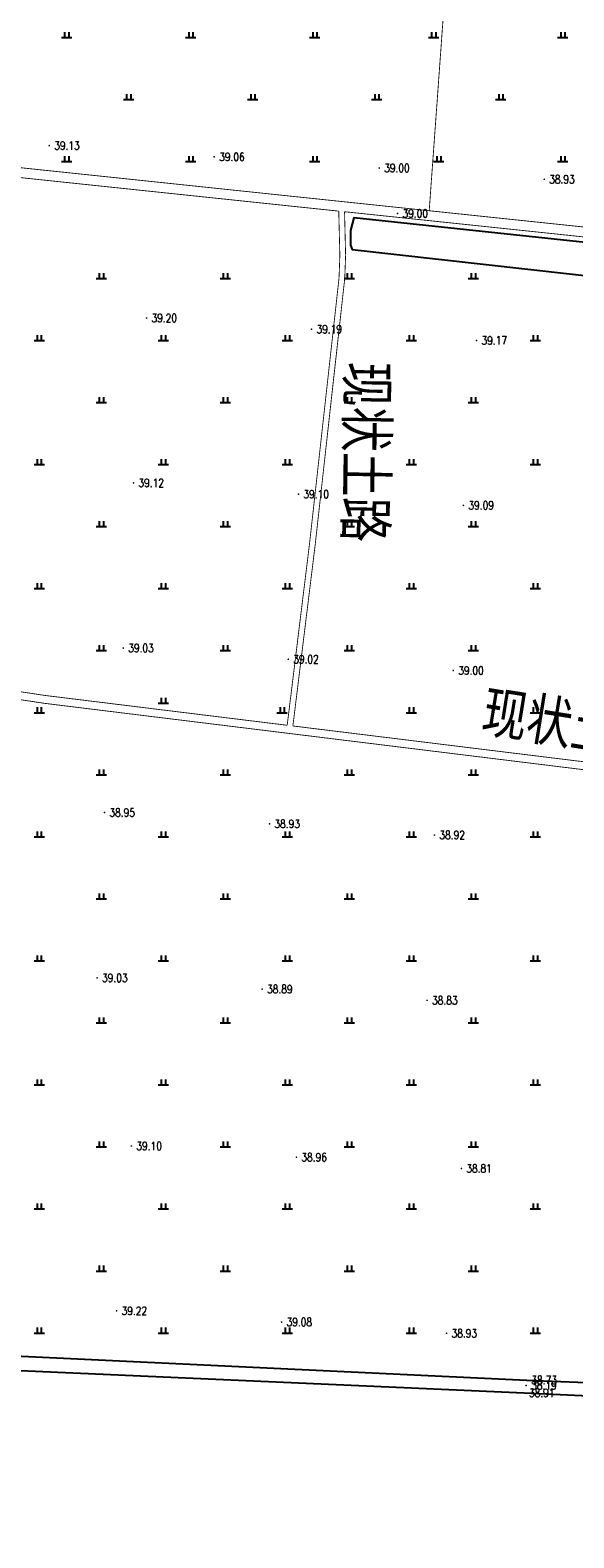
# Model space of a CAD drawing. Extents: x 456755 to 458049, y 3845626 to 3853218.
# Tile 22 of 80: x 457119 to 457250, y 3847788 to 3848152. Entities that reach past the tile are written whole.
import ezdxf
from ezdxf.enums import TextEntityAlignment as Align

# ---------------------------------------------------------------- set-up
doc = ezdxf.new("R2010")
doc.units = 0
doc.linetypes.add('X2', pattern=[10, 8, -2])
doc.linetypes.add('X3', pattern=[5, 4, -1])
doc.layers.get('0').update_dxf_attribs({"linetype": 'CONTINUOUS'})
for name, color, linetype in [('DLSS', 4, 'CONTINUOUS'), ('DMTZ', 3, 'CONTINUOUS'), ('GCD', 1, 'CONTINUOUS'), ('SXSS', 5, 'CONTINUOUS'), ('ZBTZ', 3, 'CONTINUOUS')]:
    doc.layers.add(name, color=color, linetype=linetype)
doc.styles.add('HZ', font='rs.shx', dxfattribs={"width": 0.8, "bigfont": 'hztxt.shx'})
doc.styles.add('仿宋体', font='仿宋_GB2312.ttf', dxfattribs={"width": 0.8})
doc.linetypes.add('10421', pattern='A,2,[150,AAA.SHX,S=0.5,R=0,X=0,Y=0.5],1e-11', length=2)

# ---------------------------------------------------------------- blocks, each defined once
blk = doc.blocks.new('GC200')
at = {"linetype": 'Continuous', "const_width": 0.2, "flags": 128}
blk.add_lwpolyline([(-0.1, 0, 1), (0.1, 0, 1)], format="xyb", close=True, dxfattribs=at)
blk = doc.blocks.new('gc119')
for p, q in [((-1.25, 0), (1.25, 0)), ((-0.5, 1.3), (-0.5, 0)), ((0.5, 1.3), (0.5, 0))]:
    blk.add_line(p, q)

msp = doc.modelspace()

# ---------------------------------------------------------------- linework, layer by layer
at = {"layer": 'DLSS', "linetype": 'X2', "const_width": 0.2, "flags": 128}
for points, elevation in [([(456935.4, 3848137.22), (457005.53, 3848130.54), (457270.94, 3848102.6), (457401.6, 3848087.84), (457426.36, 3848078.26), (457494.23, 3848060.18), (457529.58, 3848050.77), (457550.81, 3848044.59), (457551.95, 3848044.91), (457552.78, 3848045.38), (457553.38, 3848046.37), (457573.64, 3848199.1), (457580.65, 3848237.32), (457582.59, 3848246.47)], 1.74), ([(457193.44, 3848108.36), (457193.71, 3848097.69), (457193.51, 3848092.16), (457186.38, 3848027.99), (457180.97, 3847984.04)], 1.74), ([(457558.53, 3848040.08), (457538.27, 3847926.24), (457536.43, 3847922.11), (457532.12, 3847922.98), (457521.56, 3847925.68), (457474.07, 3847936.87), (457413.34, 3847950.21), (457385.87, 3847958.07), (457383.88, 3847958.5), (457381.31, 3847958.76), (457356.09, 3847960.58), (457350.08, 3847961.41), (457335.24, 3847964.32), (457330.21, 3847965.2), (457326.21, 3847965.61), (457314.07, 3847966.26), (457309.03, 3847966.81), (457291.34, 3847970.46), (457182.35, 3847983.87)], 1.57), ([(457180.97, 3847984.04), (457122.4, 3847991.25), (457109.4, 3847993.21)], 1.57)]:
    msp.add_lwpolyline(points, dxfattribs=dict(at, elevation=elevation))
at = {"layer": 'DLSS', "linetype": 'Continuous', "const_width": 0.2, "flags": 128}
for points, elevation in [([(456935.27, 3848134.83), (457005.31, 3848128.16), (457193.44, 3848108.36)], 1.74), ([(457194.84, 3848108.22), (457195.1, 3848097.68), (457194.89, 3848092.06), (457187.76, 3848027.83), (457182.35, 3847983.87)], 1.74), ([(457194.84, 3848108.22), (457270.68, 3848100.23), (457401.02, 3848085.51), (457425.62, 3848075.99), (457493.62, 3848057.87), (457528.94, 3848048.47), (457552.09, 3848041.73), (457558.53, 3848040.08)], 1.74), ([(457536.11, 3847920.45), (457535.76, 3847920.49), (457521.12, 3847923.83), (457473.64, 3847935.01), (457412.87, 3847948.36), (457385.4, 3847956.22), (457383.58, 3847956.62), (457381.14, 3847956.86), (457355.89, 3847958.68), (457349.77, 3847959.53), (457334.89, 3847962.44), (457329.95, 3847963.31), (457326.07, 3847963.71), (457313.91, 3847964.35), (457308.73, 3847964.93), (457291.03, 3847968.58), (457122.14, 3847989.36), (457109.12, 3847991.33)], 1.57)]:
    msp.add_lwpolyline(points, dxfattribs=dict(at, elevation=elevation))
at = {"layer": 'DMTZ', "color": 5, "linetype": '10421', "elevation": 1.74, "flags": 128}
msp.add_lwpolyline([(456939.88, 3848127.68, 0, 0, 0), (457017.07, 3848120.09, 0, 0, 0), (457170.57, 3848102, 0, 0, 0), (457189.66, 3848099.86, 0, 0, 0), (457191.64, 3848100.75, 0, 0, 0), (457192.09, 3848102.3, 0, 0, 0), (457192.55, 3848105.04, 0, 0, 0), (457192.52, 3848107.18, 0, 0, 0), (457005.29, 3848126.98, 0, 0, 0), (456940.31, 3848133.03, 0, 0, 0), (456939.68, 3848132.03, 0, 0, 0), (456939.05, 3848130.11, 0, 0, 0), (456938.98, 3848128.79, 0, 0, 0), (456939.3, 3848127.74, 0.00000204, 0.00000204, 0), (456939.88, 3848127.68, 0.00000204, 0.00000204, 0)], format="xyseb", dxfattribs=at)
msp.add_lwpolyline([(457509.48, 3848050.85), (457509.38, 3848050.88), (457476.62, 3848061.04), (457425.21, 3848074.74), (457399.16, 3848083.7), (457270.53, 3848098.93), (457197.05, 3848106.7), (457196.25, 3848103.67), (457196.25, 3848100.11), (457196.68, 3848099.08), (457398.36, 3848076.49), (457429.23, 3848066.11), (457492.21, 3848049.79), (457509.18, 3848045.96), (457509.28, 3848045.94)], dxfattribs=at)
at = {"layer": 'SXSS', "linetype": 'Continuous', "flags": 128}
for points, elevation in [([(456913.91, 3847841.95), (456916.53, 3847841.76), (456984.85, 3847837.62), (457057.21, 3847834.34), (457238.84, 3847825.71), (457307.19, 3847823.01), (457389.86, 3847819.13), (457551.31, 3847812.08), (457960.1, 3847791.99)], 2.3), ([(456913.62, 3847837.39), (456985.38, 3847833.64), (457056.28, 3847830.67), (457238.25, 3847822.61), (457389.69, 3847815.6), (457545.71, 3847808.78), (457960.04, 3847787.56)], 1.45)]:
    msp.add_lwpolyline(points, dxfattribs=dict(at, elevation=elevation))
at = {"layer": 'ZBTZ', "linetype": 'Continuous', "const_width": 0.2, "elevation": -37.75, "flags": 128}
msp.add_lwpolyline([(457231.27, 3848276.14), (457226.46, 3848190.77), (457221.32, 3848191.35), (457215.32, 3848108.46)], dxfattribs=at)

# ---------------------------------------------------------------- block references
at = {"layer": 'GCD', "linetype": 'Continuous'}
ref = msp.add_blockref('GC200', (457123.42, 3848124.21, 1.38), dxfattribs=at)
ref.add_attrib('height', '39.13', dxfattribs={"linetype": 'Continuous', "height": 2, "style": 'HZ', "width": 0.8}).set_placement((457124.62, 3848124.21, -37.75), align=Align.MIDDLE_LEFT)
ref = msp.add_blockref('GC200', (457163.32, 3848121.49, 1.31), dxfattribs=at)
ref.add_attrib('height', '39.06', dxfattribs={"linetype": 'Continuous', "height": 2, "style": 'HZ', "width": 0.8}).set_placement((457164.52, 3848121.49, -37.75), align=Align.MIDDLE_LEFT)
ref = msp.add_blockref('GC200', (457203.23, 3848118.78, 1.25), dxfattribs=at)
ref.add_attrib('height', '39.00', dxfattribs={"linetype": 'Continuous', "height": 2, "style": 'HZ', "width": 0.8}).set_placement((457204.43, 3848118.78, -37.75), align=Align.MIDDLE_LEFT)
ref = msp.add_blockref('GC200', (457243.14, 3848116.06, 1.18), dxfattribs=at)
ref.add_attrib('height', '38.93', dxfattribs={"linetype": 'Continuous', "height": 2, "style": 'HZ', "width": 0.8}).set_placement((457244.34, 3848116.06, -37.75), align=Align.MIDDLE_LEFT)
ref = msp.add_blockref('GC200', (457207.66, 3848107.79, 1.25), dxfattribs=at)
ref.add_attrib('height', '39.00', dxfattribs={"linetype": 'Continuous', "height": 2, "style": 'HZ', "width": 0.8}).set_placement((457208.86, 3848107.79, -37.75), align=Align.MIDDLE_LEFT)
ref = msp.add_blockref('GC200', (457146.95, 3848082.51, 1.45), dxfattribs=at)
ref.add_attrib('height', '39.20', dxfattribs={"linetype": 'Continuous', "height": 2, "style": 'HZ', "width": 0.8}).set_placement((457148.15, 3848082.51, -37.75), align=Align.MIDDLE_LEFT)
ref = msp.add_blockref('GC200', (457186.86, 3848079.8, 1.44), dxfattribs=at)
ref.add_attrib('height', '39.19', dxfattribs={"linetype": 'Continuous', "height": 2, "style": 'HZ', "width": 0.8}).set_placement((457188.06, 3848079.8, -37.75), align=Align.MIDDLE_LEFT)
ref = msp.add_blockref('GC200', (457226.77, 3848077.09, 1.42), dxfattribs=at)
ref.add_attrib('height', '39.17', dxfattribs={"linetype": 'Continuous', "height": 2, "style": 'HZ', "width": 0.8}).set_placement((457227.97, 3848077.09, -37.75), align=Align.MIDDLE_LEFT)
ref = msp.add_blockref('GC200', (457143.79, 3848042.64, 1.37), dxfattribs=at)
ref.add_attrib('height', '39.12', dxfattribs={"linetype": 'Continuous', "height": 2, "style": 'HZ', "width": 0.8}).set_placement((457144.99, 3848042.64, -37.75), align=Align.MIDDLE_LEFT)
ref = msp.add_blockref('GC200', (457183.69, 3848039.92, 1.35), dxfattribs=at)
ref.add_attrib('height', '39.10', dxfattribs={"linetype": 'Continuous', "height": 2, "style": 'HZ', "width": 0.8}).set_placement((457184.89, 3848039.92, -37.75), align=Align.MIDDLE_LEFT)
ref = msp.add_blockref('GC200', (457223.6, 3848037.21, 1.34), dxfattribs=at)
ref.add_attrib('height', '39.09', dxfattribs={"linetype": 'Continuous', "height": 2, "style": 'HZ', "width": 0.8}).set_placement((457224.8, 3848037.21, -37.75), align=Align.MIDDLE_LEFT)
ref = msp.add_blockref('GC200', (457141.32, 3848002.71, 1.28), dxfattribs=at)
ref.add_attrib('height', '39.03', dxfattribs={"linetype": 'Continuous', "height": 2, "style": 'HZ', "width": 0.8}).set_placement((457142.52, 3848002.71, -37.75), align=Align.MIDDLE_LEFT)
ref = msp.add_blockref('GC200', (457181.23, 3848000, 1.27), dxfattribs=at)
ref.add_attrib('height', '39.02', dxfattribs={"linetype": 'Continuous', "height": 2, "style": 'HZ', "width": 0.8}).set_placement((457182.43, 3848000, -37.75), align=Align.MIDDLE_LEFT)
ref = msp.add_blockref('GC200', (457221.14, 3847997.28, 1.25), dxfattribs=at)
ref.add_attrib('height', '39.00', dxfattribs={"linetype": 'Continuous', "height": 2, "style": 'HZ', "width": 0.8}).set_placement((457222.34, 3847997.28, -37.75), align=Align.MIDDLE_LEFT)
ref = msp.add_blockref('GC200', (457136.78, 3847962.93, 1.2), dxfattribs=at)
ref.add_attrib('height', '38.95', dxfattribs={"linetype": 'Continuous', "height": 2, "style": 'HZ', "width": 0.8}).set_placement((457137.98, 3847962.93, -37.75), align=Align.MIDDLE_LEFT)
ref = msp.add_blockref('GC200', (457176.68, 3847960.21, 1.19), dxfattribs=at)
ref.add_attrib('height', '38.93', dxfattribs={"linetype": 'Continuous', "height": 2, "style": 'HZ', "width": 0.8}).set_placement((457177.88, 3847960.21, -37.75), align=Align.MIDDLE_LEFT)
ref = msp.add_blockref('GC200', (457216.59, 3847957.5, 1.17), dxfattribs=at)
ref.add_attrib('height', '38.92', dxfattribs={"linetype": 'Continuous', "height": 2, "style": 'HZ', "width": 0.8}).set_placement((457217.79, 3847957.5, -37.75), align=Align.MIDDLE_LEFT)
ref = msp.add_blockref('GC200', (457134.99, 3847922.96, 1.28), dxfattribs=at)
ref.add_attrib('height', '39.03', dxfattribs={"linetype": 'Continuous', "height": 2, "style": 'HZ', "width": 0.8}).set_placement((457136.19, 3847922.96, -37.75), align=Align.MIDDLE_LEFT)
ref = msp.add_blockref('GC200', (457174.9, 3847920.24, 1.15), dxfattribs=at)
ref.add_attrib('height', '38.89', dxfattribs={"linetype": 'Continuous', "height": 2, "style": 'HZ', "width": 0.8}).set_placement((457176.1, 3847920.24, -37.75), align=Align.MIDDLE_LEFT)
ref = msp.add_blockref('GC200', (457214.81, 3847917.53, 1.09), dxfattribs=at)
ref.add_attrib('height', '38.83', dxfattribs={"linetype": 'Continuous', "height": 2, "style": 'HZ', "width": 0.8}).set_placement((457216.01, 3847917.53, -37.75), align=Align.MIDDLE_LEFT)
ref = msp.add_blockref('GC200', (457143.29, 3847882.3, 1.35), dxfattribs=at)
ref.add_attrib('height', '39.10', dxfattribs={"linetype": 'Continuous', "height": 2, "style": 'HZ', "width": 0.8}).set_placement((457144.49, 3847882.3, -37.75), align=Align.MIDDLE_LEFT)
ref = msp.add_blockref('GC200', (457183.2, 3847879.59, 1.21), dxfattribs=at)
ref.add_attrib('height', '38.96', dxfattribs={"linetype": 'Continuous', "height": 2, "style": 'HZ', "width": 0.8}).set_placement((457184.4, 3847879.59, -37.75), align=Align.MIDDLE_LEFT)
ref = msp.add_blockref('GC200', (457223.1, 3847876.87, 1.06), dxfattribs=at)
ref.add_attrib('height', '38.81', dxfattribs={"linetype": 'Continuous', "height": 2, "style": 'HZ', "width": 0.8}).set_placement((457224.3, 3847876.87, -37.75), align=Align.MIDDLE_LEFT)
ref = msp.add_blockref('GC200', (457139.71, 3847842.45, 1.47), dxfattribs=at)
ref.add_attrib('height', '39.22', dxfattribs={"linetype": 'Continuous', "height": 2, "style": 'HZ', "width": 0.8}).set_placement((457140.91, 3847842.45, -37.75), align=Align.MIDDLE_LEFT)
ref = msp.add_blockref('GC200', (457179.62, 3847839.74, 1.33), dxfattribs=at)
ref.add_attrib('height', '39.08', dxfattribs={"linetype": 'Continuous', "height": 2, "style": 'HZ', "width": 0.8}).set_placement((457180.82, 3847839.74, -37.75), align=Align.MIDDLE_LEFT)
ref = msp.add_blockref('GC200', (457219.52, 3847837.02, 1.18), dxfattribs=at)
ref.add_attrib('height', '38.93', dxfattribs={"linetype": 'Continuous', "height": 2, "style": 'HZ', "width": 0.8}).set_placement((457220.72, 3847837.02, -37.75), align=Align.MIDDLE_LEFT)
ref = msp.add_blockref('GC200', (457238.78, 3847824.4, 0.44), dxfattribs=at)
ref.add_attrib('height', '38.19', dxfattribs={"linetype": 'Continuous', "height": 2, "style": 'HZ', "width": 0.8}).set_placement((457239.98, 3847824.4, -37.75), align=Align.MIDDLE_LEFT)
ref = msp.add_blockref('GC200', (457238.84, 3847825.71, 0.99), dxfattribs=at)
ref.add_attrib('height', '38.73', dxfattribs={"linetype": 'Continuous', "height": 2, "style": 'HZ', "width": 0.8}).set_placement((457240.04, 3847825.71, -37.75), align=Align.MIDDLE_LEFT)
ref = msp.add_blockref('GC200', (457238.25, 3847822.61, 1.17), dxfattribs=at)
ref.add_attrib('height', '38.91', dxfattribs={"linetype": 'Continuous', "height": 2, "style": 'HZ', "width": 0.8}).set_placement((457239.45, 3847822.61, -37.75), align=Align.MIDDLE_LEFT)
at = {"layer": 'ZBTZ', "linetype": 'Continuous'}
for p in [(457127.64, 3848150.34, -37.75), (457157.64, 3848150.34, -37.75), (457187.64, 3848150.34, -37.75), (457216.39, 3848150.34, -37.75), (457247.64, 3848150.34, -37.75), (457142.64, 3848135.34, -37.75), (457172.64, 3848135.34, -37.75), (457202.64, 3848135.34, -37.75), (457232.64, 3848135.34, -37.75), (457127.64, 3848120.34, -37.75), (457157.64, 3848120.34, -37.75), (457187.64, 3848120.34, -37.75), (457217.64, 3848120.34, -37.75), (457247.64, 3848120.34, -37.75), (457136, 3848092.08, -37.75), (457166, 3848092.08, -37.75), (457196, 3848092.08, -37.75), (457226, 3848092.08, -37.75), (457121, 3848077.08, -37.75), (457151, 3848077.08, -37.75), (457181, 3848077.08, -37.75), (457211, 3848077.08, -37.75), (457241, 3848077.08, -37.75), (457136, 3848062.08, -37.75), (457166, 3848062.08, -37.75), (457196, 3848062.08, -37.75), (457226, 3848062.08, -37.75), (457121, 3848047.08, -37.75), (457151, 3848047.08, -37.75), (457181, 3848047.08, -37.75), (457211, 3848047.08, -37.75), (457241, 3848047.08, -37.75), (457136, 3848032.08, -37.75), (457166, 3848032.08, -37.75), (457196, 3848032.08, -37.75), (457226, 3848032.08, -37.75), (457121, 3848017.08, -37.75), (457151, 3848017.08, -37.75), (457181, 3848017.08, -37.75), (457211, 3848017.08, -37.75), (457241, 3848017.08, -37.75), (457136, 3848002.08, -37.75), (457166, 3848002.08, -37.75), (457196, 3848002.08, -37.75), (457226, 3848002.08, -37.75), (457121, 3847987.08, -37.75), (457151, 3847989.4, -37.75), (457179.75, 3847987.08, -37.75), (457211, 3847987.08, -37.75), (457241, 3847987.08, -37.75), (457136, 3847972.08, -37.75), (457166, 3847972.08, -37.75), (457196, 3847972.08, -37.75), (457226, 3847972.08, -37.75), (457121, 3847957.08, -37.75), (457151, 3847957.08, -37.75), (457181, 3847957.08, -37.75), (457211, 3847957.08, -37.75), (457241, 3847957.08, -37.75), (457136, 3847942.08, -37.75), (457166, 3847942.08, -37.75), (457196, 3847942.08, -37.75), (457226, 3847942.08, -37.75), (457121, 3847927.08, -37.75), (457151, 3847927.08, -37.75), (457181, 3847927.08, -37.75), (457211, 3847927.08, -37.75), (457241, 3847927.08, -37.75), (457136, 3847912.08, -37.75), (457166, 3847912.08, -37.75), (457196, 3847912.08, -37.75), (457226, 3847912.08, -37.75), (457121, 3847897.08, -37.75), (457151, 3847897.08, -37.75), (457181, 3847897.08, -37.75), (457211, 3847897.08, -37.75), (457241, 3847897.08, -37.75), (457136, 3847882.08, -37.75), (457166, 3847882.08, -37.75), (457196, 3847882.08, -37.75), (457226, 3847882.08, -37.75), (457121, 3847867.08, -37.75), (457151, 3847867.08, -37.75), (457181, 3847867.08, -37.75), (457211, 3847867.08, -37.75), (457241, 3847867.08, -37.75), (457136, 3847852.08, -37.75), (457166, 3847852.08, -37.75), (457196, 3847852.08, -37.75), (457226, 3847852.08, -37.75), (457121, 3847837.08, -37.75), (457151, 3847837.08, -37.75), (457181, 3847837.08, -37.75), (457211, 3847837.08, -37.75), (457241, 3847837.08, -37.75)]:
    msp.add_blockref('gc119', p, dxfattribs=at)

# ---------------------------------------------------------------- texts
at = {"layer": 'DLSS', "linetype": 'X3', "style": '仿宋体', "width": 0.8}
for rotation, p in [(269.1436, (457195.44, 3848072.03, -37.75)), (350.8549, (457227.54, 3847982.75, -75.82))]:
    msp.add_text('现状土路', height=10, rotation=rotation, dxfattribs=at).set_placement(p)

doc.saveas('drawing.dxf')
